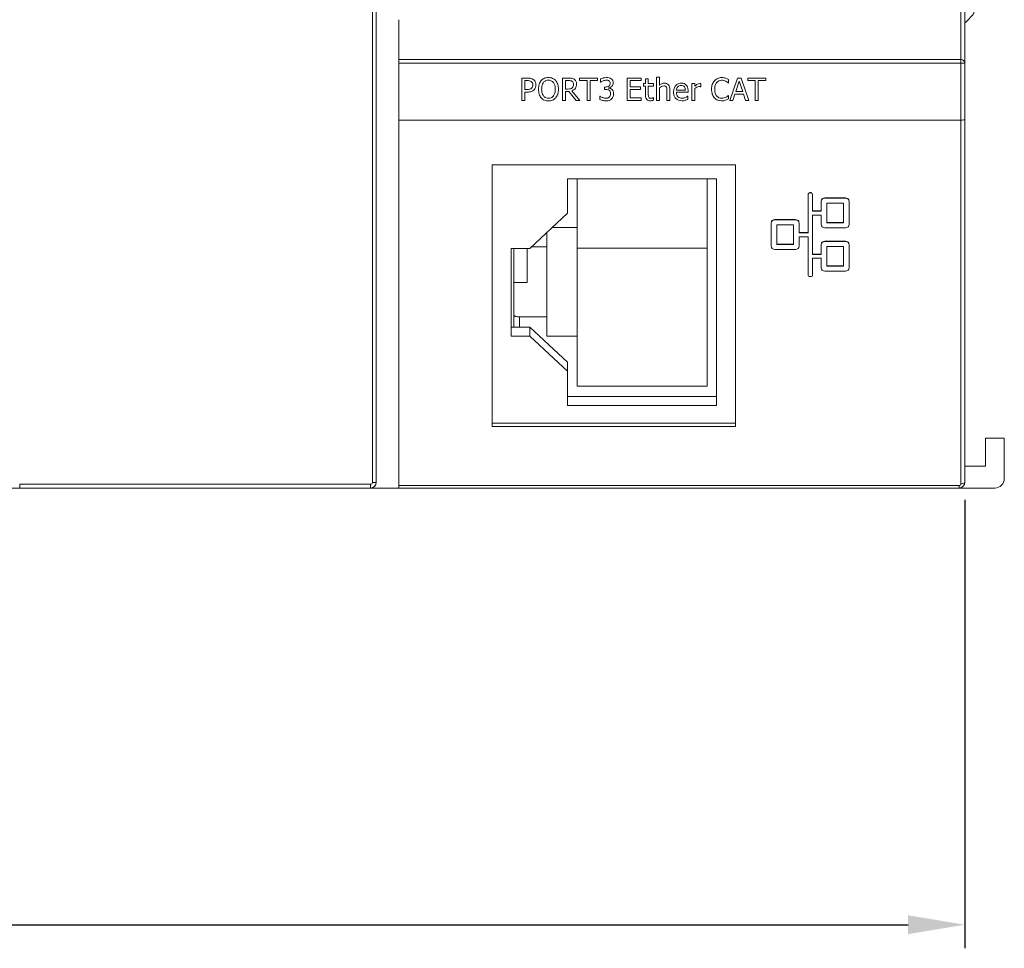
# Model space of a CAD drawing. Extents: x 0 to 555, y 0 to 389.
# Tile 16 of 32: x 213 to 266, y 184 to 233. Entities that reach past the tile are written whole.
import ezdxf

# ---------------------------------------------------------------- set-up
doc = ezdxf.new("R2010")
doc.units = 0
doc.header["$LTSCALE"] = 23.1
doc.header["$MEASUREMENT"] = 0
doc.layers.get('0').update_dxf_attribs({"linetype": 'CONTINUOUS'})
doc.layers.get('Defpoints').update_dxf_attribs({"linetype": 'CONTINUOUS'})
doc.styles.add('文字样式①', font='txt')
doc.dimstyles.new('标准样式（宋体）', dxfattribs={"dimtxt": 5, "dimasz": 3, "dimexe": 1.25, "dimexo": 0.625, "dimtad": 1, "dimtoh": 1, "dimdsep": 46, "dimtxsty": '文字样式①', "dimcen": 0, "dimadec": 0, "dimazin": 0, "dimtfac": 1, "dimtofl": 0, "dimtmove": 0, "dimatfit": 3, "dimfxl": 0, "dimarcsym": 0})

# ---------------------------------------------------------------- blocks, each defined once
blk = doc.blocks.new('*D11')
at = {"color": 0, "lineweight": -2}
for p, q in [((131.486, 207.622), (131.486, 183.85)), ((263.486, 207.622), (263.486, 183.85)), ((134.486, 185.1), (260.486, 185.1))]:
    blk.add_line(p, q, dxfattribs=at)
at = {"color": 0, "lineweight": 13}
for points in [[(134.486, 185.6), (134.486, 184.6), (131.486, 185.1)], [(260.486, 185.6), (260.486, 184.6), (263.486, 185.1)]]:
    blk.add_solid(points, dxfattribs=at)
at = {"layer": 'Defpoints', "color": 0, "lineweight": 13}
for p in [(131.486, 208.247), (263.486, 208.247), (263.486, 185.1)]:
    blk.add_point(p, dxfattribs=at)
at = {"color": 0, "lineweight": 13, "insert": (197.486, 188.225), "char_height": 5, "attachment_point": 5, "style": '文字样式①'}
blk.add_mtext('132', dxfattribs=at)

msp = doc.modelspace()

# ---------------------------------------------------------------- linework, layer by layer
at = {"lineweight": 5}
for p, q in [((232.286, 208.547), (232.286, 308.347)), ((263.486, 208.547), (263.486, 308.347)), ((232.086, 303.147), (232.086, 208.547)), ((263.286, 261.063), (263.286, 208.474)), ((233.486, 213.782), (233.486, 233.07)), ((263.486, 232.912), (263.556, 232.953)), ((263.286, 230.956), (233.486, 230.956)), ((233.486, 230.77), (263.486, 230.77)), ((240.307, 229.979), (240.009, 229.979)), ((240.009, 229.979), (240.009, 228.791)), ((240.168, 229.842), (240.298, 229.842)), ((240.168, 229.372), (240.168, 229.842)), ((242.475, 229.979), (242.168, 229.979)), ((242.168, 229.979), (242.168, 228.791)), ((242.327, 229.842), (242.483, 229.842)), ((242.327, 229.396), (242.327, 229.842)), ((244.025, 229.979), (243.069, 229.979)), ((243.069, 229.979), (243.069, 229.839)), ((243.069, 229.839), (243.468, 229.839)), ((243.468, 229.839), (243.468, 228.791)), ((243.626, 229.839), (244.025, 229.839)), ((243.626, 228.791), (243.626, 229.839)), ((244.025, 229.839), (244.025, 229.979)), ((244.316, 229.979), (244.184, 229.93)), ((244.184, 229.93), (244.184, 229.756)), ((246.341, 229.979), (245.598, 229.979)), ((245.598, 229.979), (245.598, 228.791)), ((245.756, 229.839), (246.341, 229.839)), ((245.756, 229.514), (245.756, 229.839)), ((246.341, 229.839), (246.341, 229.979)), ((246.562, 229.682), (246.461, 229.682)), ((246.461, 229.682), (246.461, 229.556)), ((246.713, 229.939), (246.562, 229.939)), ((246.562, 229.939), (246.562, 229.682)), ((246.713, 229.682), (246.713, 229.939)), ((246.989, 229.682), (246.713, 229.682)), ((246.989, 229.556), (246.989, 229.682)), ((247.3, 230.033), (247.15, 230.033)), ((247.15, 230.033), (247.15, 228.791)), ((247.3, 229.583), (247.3, 230.033)), ((249.174, 229.682), (249.023, 229.682)), ((249.023, 229.682), (249.023, 228.791)), ((249.174, 229.55), (249.174, 229.682)), ((250.969, 229.698), (250.969, 229.9)), ((251.44, 229.979), (251.039, 228.791)), ((251.352, 229.259), (251.534, 229.817)), ((251.635, 229.979), (251.44, 229.979)), ((251.534, 229.817), (251.717, 229.259)), ((252.036, 228.791), (251.635, 229.979)), ((252.943, 229.979), (251.987, 229.979)), ((251.987, 229.979), (251.987, 229.839)), ((251.987, 229.839), (252.386, 229.839)), ((252.386, 229.839), (252.386, 228.791)), ((252.544, 229.839), (252.943, 229.839)), ((252.544, 228.791), (252.544, 229.839)), ((252.943, 229.839), (252.943, 229.979)), ((240.275, 229.372), (240.168, 229.372)), ((240.168, 229.234), (240.301, 229.234)), ((240.168, 228.791), (240.168, 229.234)), ((242.465, 229.396), (242.327, 229.396)), ((242.327, 229.264), (242.507, 229.264)), ((242.327, 228.791), (242.327, 229.264)), ((242.507, 229.264), (242.883, 228.791)), ((243.088, 228.791), (242.665, 229.308)), ((244.446, 229.502), (244.393, 229.502)), ((244.393, 229.502), (244.393, 229.37)), ((244.393, 229.37), (244.461, 229.37)), ((244.708, 229.417), (244.59, 229.446)), ((246.302, 229.514), (245.756, 229.514)), ((245.756, 229.373), (246.302, 229.373)), ((245.756, 228.932), (245.756, 229.373)), ((246.302, 229.373), (246.302, 229.514)), ((246.461, 229.556), (246.562, 229.556)), ((246.562, 229.556), (246.562, 229.063)), ((246.713, 229.556), (246.989, 229.556)), ((246.713, 229.133), (246.713, 229.556)), ((247.3, 228.791), (247.3, 229.457)), ((247.701, 229.299), (247.701, 228.791)), ((247.851, 228.791), (247.851, 229.369)), ((248.676, 229.336), (248.202, 229.336)), ((248.202, 229.221), (248.822, 229.221)), ((248.822, 229.221), (248.822, 229.303)), ((249.174, 228.791), (249.174, 229.422)), ((249.496, 229.518), (249.496, 229.677)), ((251.717, 229.259), (251.352, 229.259)), ((240.009, 228.791), (240.168, 228.791)), ((242.168, 228.791), (242.327, 228.791)), ((242.883, 228.791), (243.088, 228.791)), ((243.468, 228.791), (243.626, 228.791)), ((244.151, 229.017), (244.151, 228.84)), ((245.598, 228.791), (246.341, 228.791)), ((246.341, 228.932), (245.756, 228.932)), ((246.341, 228.791), (246.341, 228.932)), ((246.989, 228.799), (246.989, 228.938)), ((247.15, 228.791), (247.3, 228.791)), ((247.701, 228.791), (247.851, 228.791)), ((248.805, 228.847), (248.805, 229.018)), ((249.023, 228.791), (249.174, 228.791)), ((250.419, 228.797), (250.6, 228.77)), ((250.969, 229.061), (250.957, 229.061)), ((250.969, 228.873), (250.969, 229.061)), ((251.039, 228.791), (251.2, 228.791)), ((251.2, 228.791), (251.307, 229.122)), ((251.307, 229.122), (251.762, 229.122)), ((251.762, 229.122), (251.869, 228.791)), ((251.869, 228.791), (252.036, 228.791)), ((252.386, 228.791), (252.544, 228.791)), ((233.486, 227.747), (263.286, 227.747)), ((251.336, 225.374), (238.436, 225.374)), ((238.436, 225.374), (238.436, 211.51)), ((251.336, 211.51), (251.336, 225.374)), ((242.436, 224.627), (250.336, 224.627)), ((242.436, 222.812), (242.436, 224.627)), ((242.936, 213.638), (242.936, 224.627)), ((249.836, 224.627), (249.836, 213.638)), ((250.336, 224.627), (250.336, 212.623)), ((255.181, 223.821), (255.181, 223.803)), ((255.181, 223.803), (255.181, 221.778)), ((255.321, 223.908), (255.281, 223.908)), ((255.281, 223.908), (255.281, 223.89)), ((255.321, 223.89), (255.281, 223.89)), ((255.321, 223.908), (255.321, 223.89)), ((255.421, 223.821), (255.421, 223.803)), ((255.421, 222.925), (255.421, 223.803)), ((255.873, 223.449), (255.873, 223.431)), ((255.873, 223.431), (255.873, 222.925)), ((257.164, 223.622), (256.073, 223.622)), ((256.073, 223.622), (256.073, 223.604)), ((257.164, 223.604), (256.073, 223.604)), ((257.164, 223.622), (257.164, 223.604)), ((257.364, 223.449), (257.364, 223.431)), ((257.364, 222.212), (257.364, 223.431)), ((255.873, 222.943), (255.421, 222.943)), ((255.873, 222.925), (255.421, 222.925)), ((256.173, 223.344), (257.064, 223.344)), ((256.173, 222.298), (256.173, 223.344)), ((257.064, 223.344), (257.064, 222.298)), ((240.436, 220.951), (242.436, 222.812)), ((254.511, 222.475), (253.42, 222.475)), ((253.42, 222.475), (253.42, 222.457)), ((254.511, 222.457), (253.42, 222.457)), ((254.511, 222.475), (254.511, 222.457)), ((255.421, 222.717), (255.873, 222.717)), ((255.421, 220.631), (255.421, 222.717)), ((255.873, 222.717), (255.873, 222.212)), ((242.936, 222.059), (241.626, 222.059)), ((253.22, 222.302), (253.22, 222.284)), ((253.22, 222.284), (253.22, 221.065)), ((253.52, 222.197), (254.411, 222.197)), ((253.52, 221.151), (253.52, 222.197)), ((254.411, 222.197), (254.411, 221.151)), ((254.711, 222.302), (254.711, 222.284)), ((254.711, 221.778), (254.711, 222.284)), ((255.873, 222.23), (255.873, 222.212)), ((256.073, 222.038), (257.164, 222.038)), ((257.064, 222.316), (256.173, 222.316)), ((257.064, 222.298), (256.173, 222.298)), ((257.364, 222.23), (257.364, 222.212)), ((241.336, 216.29), (241.336, 221.789)), ((255.181, 221.797), (254.711, 221.797)), ((255.181, 221.778), (254.711, 221.778)), ((254.711, 221.57), (255.181, 221.57)), ((254.711, 221.065), (254.711, 221.57)), ((255.181, 221.57), (255.181, 219.546)), ((257.164, 221.329), (256.073, 221.329)), ((256.073, 221.329), (256.073, 221.31)), ((257.164, 221.329), (257.164, 221.31)), ((239.436, 220.951), (240.436, 220.951)), ((239.436, 216.299), (239.436, 220.951)), ((239.586, 216.775), (239.586, 220.951)), ((240.286, 219.145), (240.286, 220.951)), ((240.526, 221.035), (241.336, 221.035)), ((249.836, 220.963), (242.936, 220.963)), ((253.22, 221.083), (253.22, 221.065)), ((253.42, 220.891), (254.511, 220.891)), ((254.411, 221.169), (253.52, 221.169)), ((254.411, 221.151), (253.52, 221.151)), ((254.711, 221.083), (254.711, 221.065)), ((255.873, 221.155), (255.873, 221.137)), ((255.873, 221.137), (255.873, 220.631)), ((257.164, 221.31), (256.073, 221.31)), ((256.173, 221.051), (257.064, 221.051)), ((256.173, 220.004), (256.173, 221.051)), ((257.064, 221.051), (257.064, 220.004)), ((257.364, 221.155), (257.364, 221.137)), ((257.364, 219.918), (257.364, 221.137)), ((255.873, 220.65), (255.421, 220.65)), ((255.873, 220.631), (255.421, 220.631)), ((255.421, 220.423), (255.873, 220.423)), ((255.421, 219.546), (255.421, 220.423)), ((255.873, 220.423), (255.873, 219.918)), ((255.873, 219.936), (255.873, 219.918)), ((257.064, 220.023), (256.173, 220.023)), ((257.064, 220.004), (256.173, 220.004)), ((257.364, 219.936), (257.364, 219.918)), ((255.181, 219.564), (255.181, 219.546)), ((255.281, 219.459), (255.321, 219.459)), ((255.421, 219.564), (255.421, 219.546)), ((256.073, 219.745), (257.164, 219.745)), ((239.586, 219.145), (240.286, 219.145)), ((241.336, 217.313), (239.886, 217.313)), ((239.886, 217.313), (239.886, 216.775)), ((240.436, 216.775), (239.436, 216.775)), ((240.436, 216.775), (242.436, 214.914)), ((240.436, 216.775), (240.436, 216.299)), ((240.436, 216.299), (239.436, 216.299)), ((242.436, 214.438), (240.436, 216.299)), ((241.336, 216.29), (242.936, 216.29)), ((241.916, 215.415), (241.897, 215.415)), ((241.916, 215.415), (241.916, 215.398)), ((242.436, 212.623), (242.436, 214.914)), ((233.486, 208.247), (233.486, 213.77)), ((249.836, 213.638), (242.936, 213.638)), ((250.336, 213.099), (242.436, 213.099)), ((250.336, 212.623), (242.436, 212.623)), ((238.436, 211.693), (251.336, 211.693)), ((238.436, 211.51), (251.336, 211.51)), ((264.586, 210.897), (265.586, 210.897)), ((264.586, 209.397), (264.586, 210.897)), ((265.586, 210.897), (265.586, 208.747)), ((263.486, 209.397), (264.586, 209.397)), ((231.986, 208.447), (213.386, 208.447)), ((213.386, 208.247), (213.386, 208.447)), ((231.986, 208.447), (231.986, 208.247)), ((232.286, 208.547), (232.086, 208.547)), ((263.186, 208.374), (233.486, 208.374)), ((263.186, 208.374), (263.186, 208.247)), ((129.786, 208.247), (265.086, 208.247)), ((263.186, 208.247), (263.274, 208.26))]:
    msp.add_line(p, q, dxfattribs=at)
msp.add_lwpolyline([(263.556, 232.953), (263.942, 233.343), (264.153, 233.852), (264.161, 234.398), (263.965, 234.915), (263.588, 235.32), (263.486, 235.382)], dxfattribs=at)
for centre, radius, start, end in [((231.986, 208.547), 0.3, 270, 0), ((231.986, 208.547), 0.1, 270, 0), ((263.186, 208.547), 0.3, 287.0529, 0), ((265.086, 208.747), 0.5, 270, 360)]:
    msp.add_arc(centre, radius, start, end, dxfattribs=at)
for centre, major_axis, start_param, end_param in [((255.281, 223.821), (0.1, 0), 1.57072, 3.141516), ((255.281, 223.803), (0.1, 0), 7.853905, 9.424702), ((255.321, 223.821), (0.1, 0), 1.047121, 1.57072), ((255.321, 223.803), (0.1, 0), 6.283109, 7.853905), ((256.073, 223.449), (0.2, 0), 1.57072, 3.141516), ((256.073, 223.431), (0.2, 0), 7.853905, 9.424702), ((257.164, 223.449), (0.2, 0), 0.523522, 1.57072), ((257.164, 223.431), (0.2, 0), 6.283109, 7.853905), ((253.42, 222.302), (0.2, 0), 1.57072, 3.141516), ((253.42, 222.284), (0.2, 0), 7.853905, 9.424702), ((254.511, 222.302), (0.2, 0), 0.523522, 1.57072), ((254.511, 222.284), (0.2, 0), 6.283109, 7.853905), ((256.073, 222.212), (0.2, 0), 3.141516, 4.712313), ((257.164, 222.212), (0.2, 0), -1.570873, -0.000076), ((256.073, 221.155), (0.2, 0), 1.57072, 3.141516), ((257.164, 221.155), (0.2, 0), 0.523522, 1.57072), ((253.42, 221.065), (0.2, 0), 3.141516, 4.712313), ((254.511, 221.065), (0.2, 0), -1.570873, -0.000076), ((256.073, 221.137), (0.2, 0), 7.853905, 9.424702), ((257.164, 221.137), (0.2, 0), 6.283109, 7.853905), ((256.073, 219.918), (0.2, 0), 3.141516, 4.712313), ((257.164, 219.918), (0.2, 0), -1.570873, -0.000076), ((255.281, 219.546), (0.1, 0), 3.141516, 4.712313), ((255.321, 219.546), (0.1, 0), -1.570873, -0.000076)]:
    msp.add_ellipse(centre, major_axis=major_axis, ratio=0.865868, start_param=start_param, end_param=end_param, dxfattribs=at)
for points, knots in [([(263.486, 230.77), (263.486, 230.818), (263.44, 230.92), (263.336, 230.956), (263.286, 230.956)], [0, 0, 0, 0, 0.48728, 1, 1, 1, 1]), ([(240.298, 229.842), (240.339, 229.842), (240.412, 229.839), (240.513, 229.804), (240.582, 229.724), (240.593, 229.653), (240.593, 229.617)], [0, 0, 0, 0, 0.292936, 0.514366, 0.744617, 1, 1, 1, 1]), ([(240.758, 229.621), (240.758, 229.679), (240.737, 229.792), (240.626, 229.912), (240.476, 229.974), (240.367, 229.979), (240.307, 229.979)], [0, 0, 0, 0, 0.265574, 0.503983, 0.723097, 1, 1, 1, 1]), ([(241.802, 229.843), (241.757, 229.894), (241.637, 229.98), (241.419, 230.016), (241.2, 229.981), (241.018, 229.85), (240.933, 229.68), (240.897, 229.521), (240.887, 229.344), (240.911, 229.133), (240.986, 228.984), (241.035, 228.928)], [0, 0, 0, 0, 0.111334, 0.233273, 0.354291, 0.466422, 0.587695, 0.656442, 0.733668, 0.878413, 1, 1, 1, 1]), ([(241.035, 228.928), (241.08, 228.876), (241.2, 228.789), (241.417, 228.755), (241.635, 228.79), (241.818, 228.921), (241.926, 229.134), (241.955, 229.386), (241.926, 229.638), (241.85, 229.787), (241.802, 229.843)], [0, 0, 0, 0, 0.112398, 0.233528, 0.352447, 0.467104, 0.588959, 0.73327, 0.879269, 1, 1, 1, 1]), ([(241.058, 229.387), (241.058, 229.456), (241.07, 229.582), (241.14, 229.746), (241.265, 229.85), (241.419, 229.875), (241.572, 229.849), (241.697, 229.746), (241.753, 229.616), (241.776, 229.493), (241.78, 229.422), (241.78, 229.385)], [0, 0, 0, 0, 0.152897, 0.277351, 0.386003, 0.499663, 0.612642, 0.720863, 0.844322, 0.917658, 1, 1, 1, 1]), ([(242.665, 229.308), (242.735, 229.334), (242.834, 229.401), (242.903, 229.539), (242.915, 229.645), (242.907, 229.74), (242.871, 229.837), (242.783, 229.925), (242.637, 229.98), (242.532, 229.979), (242.475, 229.979)], [0, 0, 0, 0, 0.207675, 0.310528, 0.423716, 0.504314, 0.575097, 0.708178, 0.839983, 1, 1, 1, 1]), ([(242.483, 229.842), (242.52, 229.842), (242.585, 229.84), (242.676, 229.808), (242.738, 229.738), (242.747, 229.676), (242.747, 229.644)], [0, 0, 0, 0, 0.296096, 0.520403, 0.750728, 1, 1, 1, 1]), ([(244.184, 229.756), (244.187, 229.758), (244.207, 229.771), (244.247, 229.799), (244.314, 229.832), (244.394, 229.859), (244.452, 229.867), (244.481, 229.867)], [0, 0, 0, 0, 0.035528, 0.223138, 0.455249, 0.730793, 1, 1, 1, 1]), ([(244.59, 229.446), (244.604, 229.447), (244.677, 229.457), (244.803, 229.533), (244.864, 229.699), (244.835, 229.847), (244.75, 229.944), (244.63, 229.996), (244.484, 230.01), (244.377, 229.994), (244.319, 229.98), (244.316, 229.979)], [0, 0, 0, 0, 0.03736, 0.202316, 0.369591, 0.487263, 0.598131, 0.707397, 0.836598, 0.992258, 1, 1, 1, 1]), ([(244.481, 229.867), (244.507, 229.867), (244.558, 229.863), (244.628, 229.836), (244.679, 229.778), (244.7, 229.674), (244.635, 229.524), (244.507, 229.502), (244.446, 229.502)], [0, 0, 0, 0, 0.122296, 0.235543, 0.341382, 0.463599, 0.716691, 1, 1, 1, 1]), ([(247.851, 229.369), (247.851, 229.456), (247.821, 229.639), (247.596, 229.726), (247.422, 229.681), (247.34, 229.619), (247.3, 229.583)], [0, 0, 0, 0, 0.331834, 0.615515, 0.795492, 1, 1, 1, 1]), ([(248.822, 229.303), (248.822, 229.363), (248.811, 229.474), (248.733, 229.613), (248.609, 229.695), (248.456, 229.714), (248.293, 229.688), (248.153, 229.583), (248.065, 229.423), (248.05, 229.296), (248.05, 229.228), (248.05, 229.226)], [0, 0, 0, 0, 0.137918, 0.247543, 0.349584, 0.462375, 0.591209, 0.71485, 0.846212, 0.995555, 1, 1, 1, 1]), ([(249.496, 229.677), (249.487, 229.679), (249.467, 229.682), (249.406, 229.684), (249.295, 229.654), (249.218, 229.589), (249.174, 229.55)], [0, 0, 0, 0, 0.072956, 0.169434, 0.510043, 1, 1, 1, 1]), ([(250.969, 229.9), (250.943, 229.914), (250.892, 229.94), (250.807, 229.973), (250.71, 229.995), (250.566, 230.007), (250.382, 229.976), (250.2, 229.844), (250.108, 229.678), (250.072, 229.519), (250.065, 229.384), (250.073, 229.247), (250.109, 229.087), (250.2, 228.918), (250.332, 228.828), (250.408, 228.801), (250.419, 228.797)], [0, 0, 0, 0, 0.043708, 0.08498, 0.133888, 0.189245, 0.298395, 0.400585, 0.510041, 0.570838, 0.639609, 0.709321, 0.772103, 0.88137, 0.98232, 1, 1, 1, 1]), ([(250.957, 229.061), (250.942, 229.045), (250.902, 229.011), (250.827, 228.96), (250.724, 228.918), (250.595, 228.9), (250.454, 228.926), (250.328, 229.024), (250.246, 229.185), (250.225, 229.382), (250.247, 229.58), (250.32, 229.735), (250.396, 229.799), (250.432, 229.819)], [0, 0, 0, 0, 0.042537, 0.100761, 0.171995, 0.253558, 0.345952, 0.439359, 0.546817, 0.681641, 0.81389, 0.922744, 1, 1, 1, 1]), ([(250.432, 229.819), (250.44, 229.824), (250.493, 229.851), (250.594, 229.871), (250.72, 229.854), (250.822, 229.813), (250.898, 229.762), (250.943, 229.722), (250.965, 229.702), (250.969, 229.698)], [0, 0, 0, 0, 0.048524, 0.297541, 0.508895, 0.689721, 0.851742, 0.970739, 1, 1, 1, 1]), ([(240.593, 229.617), (240.593, 229.584), (240.584, 229.519), (240.527, 229.431), (240.417, 229.373), (240.326, 229.372), (240.275, 229.372)], [0, 0, 0, 0, 0.2167, 0.418854, 0.662667, 1, 1, 1, 1]), ([(240.301, 229.234), (240.372, 229.234), (240.502, 229.247), (240.656, 229.341), (240.74, 229.474), (240.758, 229.572), (240.758, 229.621)], [0, 0, 0, 0, 0.314957, 0.569429, 0.777923, 1, 1, 1, 1]), ([(241.78, 229.385), (241.78, 229.316), (241.768, 229.19), (241.696, 229.026), (241.572, 228.923), (241.419, 228.895), (241.267, 228.923), (241.141, 229.026), (241.068, 229.19), (241.057, 229.317), (241.058, 229.387)], [0, 0, 0, 0, 0.153758, 0.277569, 0.386776, 0.498874, 0.611208, 0.720689, 0.845099, 1, 1, 1, 1]), ([(242.747, 229.644), (242.747, 229.608), (242.739, 229.539), (242.684, 229.448), (242.583, 229.399), (242.506, 229.396), (242.465, 229.396)], [0, 0, 0, 0, 0.253314, 0.472239, 0.715211, 1, 1, 1, 1]), ([(244.151, 228.84), (244.197, 228.817), (244.305, 228.782), (244.472, 228.759), (244.641, 228.781), (244.774, 228.868), (244.856, 228.995), (244.881, 229.138), (244.862, 229.27), (244.798, 229.367), (244.739, 229.403), (244.709, 229.417), (244.708, 229.417)], [0, 0, 0, 0, 0.12178, 0.260762, 0.392303, 0.508768, 0.619644, 0.736863, 0.840608, 0.923576, 0.997285, 1, 1, 1, 1]), ([(244.461, 229.37), (244.494, 229.37), (244.556, 229.366), (244.644, 229.335), (244.704, 229.258), (244.716, 229.155), (244.703, 229.052), (244.65, 228.964), (244.572, 228.917), (244.515, 228.907), (244.49, 228.905)], [0, 0, 0, 0, 0.133433, 0.248248, 0.36041, 0.504141, 0.6489, 0.770853, 0.899475, 1, 1, 1, 1]), ([(247.3, 229.457), (247.336, 229.487), (247.407, 229.538), (247.521, 229.571), (247.619, 229.559), (247.683, 229.497), (247.698, 229.404), (247.701, 229.337), (247.701, 229.299)], [0, 0, 0, 0, 0.223933, 0.414941, 0.560622, 0.675225, 0.816349, 1, 1, 1, 1]), ([(248.05, 229.226), (248.051, 229.162), (248.065, 229.04), (248.189, 228.826), (248.382, 228.772), (248.5, 228.772)], [0, 0, 0, 0, 0.268545, 0.506444, 1, 1, 1, 1]), ([(248.202, 229.336), (248.205, 229.369), (248.217, 229.435), (248.272, 229.516), (248.353, 229.573), (248.455, 229.587), (248.554, 229.575), (248.63, 229.519), (248.669, 229.434), (248.675, 229.371), (248.676, 229.336)], [0, 0, 0, 0, 0.132435, 0.253744, 0.374228, 0.509394, 0.644706, 0.755134, 0.86284, 1, 1, 1, 1]), ([(248.805, 229.018), (248.802, 229.015), (248.785, 229.001), (248.745, 228.973), (248.678, 228.939), (248.593, 228.91), (248.455, 228.893), (248.243, 228.957), (248.202, 229.138), (248.202, 229.221)], [0, 0, 0, 0, 0.014247, 0.083791, 0.178746, 0.290039, 0.409979, 0.694459, 1, 1, 1, 1]), ([(249.174, 229.422), (249.207, 229.454), (249.279, 229.508), (249.381, 229.528), (249.449, 229.527), (249.479, 229.523), (249.493, 229.519), (249.496, 229.518)], [0, 0, 0, 0, 0.392751, 0.744851, 0.874073, 0.976417, 1, 1, 1, 1]), ([(244.49, 228.905), (244.482, 228.904), (244.416, 228.902), (244.301, 228.93), (244.199, 228.981), (244.155, 229.014), (244.151, 229.017)], [0, 0, 0, 0, 0.064826, 0.541201, 0.961104, 1, 1, 1, 1]), ([(246.562, 229.063), (246.562, 228.986), (246.591, 228.819), (246.755, 228.773), (246.823, 228.773)], [0, 0, 0, 0, 0.5306, 1, 1, 1, 1]), ([(246.989, 228.938), (246.986, 228.937), (246.967, 228.927), (246.925, 228.912), (246.856, 228.901), (246.781, 228.907), (246.725, 228.96), (246.711, 229.04), (246.713, 229.098), (246.713, 229.133)], [0, 0, 0, 0, 0.021533, 0.137984, 0.296306, 0.480152, 0.613816, 0.770202, 1, 1, 1, 1]), ([(246.823, 228.773), (246.849, 228.773), (246.905, 228.779), (246.96, 228.791), (246.989, 228.799)], [0, 0, 0, 0, 0.478482, 1, 1, 1, 1]), ([(248.5, 228.772), (248.53, 228.772), (248.587, 228.775), (248.667, 228.795), (248.739, 228.82), (248.783, 228.838), (248.805, 228.847)], [0, 0, 0, 0, 0.284996, 0.542861, 0.777163, 1, 1, 1, 1]), ([(250.6, 228.77), (250.638, 228.77), (250.71, 228.774), (250.809, 228.802), (250.894, 228.835), (250.945, 228.861), (250.969, 228.873)], [0, 0, 0, 0, 0.298178, 0.555609, 0.788743, 1, 1, 1, 1]), ([(263.286, 227.747), (263.333, 227.747), (263.399, 227.752), (263.461, 227.765), (263.486, 227.778), (263.486, 227.785)], [0, 0, 0, 0, 0.685312, 0.900012, 1, 1, 1, 1]), ([(239.886, 217.313), (239.847, 217.313), (239.776, 217.318), (239.692, 217.337), (239.638, 217.36), (239.604, 217.382), (239.586, 217.407), (239.586, 217.423)], [0, 0, 0, 0, 0.340992, 0.637701, 0.758728, 0.858257, 1, 1, 1, 1]), ([(263.486, 208.547), (263.486, 208.541), (263.467, 208.502), (263.421, 208.491), (263.388, 208.484)], [0, 0, 0, 0, 0.155347, 1, 1, 1, 1])]:
    msp.add_open_spline(points, degree=3, knots=knots, dxfattribs=at)
for points in [[(263.234, 208.386), (263.22, 208.378), (263.203, 208.374), (263.186, 208.374)], [(263.272, 208.423), (263.263, 208.408), (263.25, 208.395), (263.234, 208.386)], [(263.286, 208.474), (263.285, 208.456), (263.281, 208.438), (263.272, 208.423)], [(263.388, 208.484), (263.355, 208.477), (263.32, 208.474), (263.286, 208.474)]]:
    msp.add_open_spline(points, degree=3, dxfattribs=at)

# ---------------------------------------------------------------- dimensions: what is measured, and where the dimension line sits
at = {"lineweight": 13}
dim = msp.add_linear_dim(base=(263.486, 185.1), p1=(131.486, 208.247), p2=(263.486, 208.247), dimstyle='标准样式（宋体）', dxfattribs=at)
dim.commit()
dim.dimension.update_dxf_attribs({"geometry": '*D11', "text_midpoint": (197.486, 185.1), "dimtype": 160})

doc.saveas('drawing.dxf')
